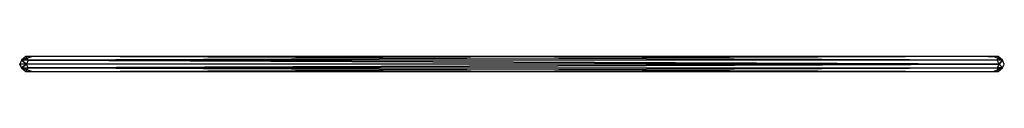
# Model space of a CAD drawing. Extents: x 0 to 1, y -0.02 to 0.
import ezdxf

# ---------------------------------------------------------------- set-up
doc = ezdxf.new("R2010")
doc.units = 0
doc.layers.add('L0_R_CKWAND_6823_0___REPLACEMTF', color=7, linetype='CONTINUOUS')

msp = doc.modelspace()

# ---------------------------------------------------------------- linework, layer by layer
at = {"layer": 'L0_R_CKWAND_6823_0___REPLACEMTF', "color": 8}
for points, invisible_edges in [([(0.001803, -0.003896, 0.233993), (0.013013, 0, 0.229636), (0.006156, 0, 0.229636), (0.001803, -0.003896, 0.233993)], 13), ([(0.013013, 0, 0.229636), (0.001803, -0.003896, 0.233993), (0.008721, -0.003896, 0.233993), (0.013013, 0, 0.229636)], 14), ([(0.001803, -0.003896, 0.008794), (0.006156, 0, 0.006162), (0.001803, -0.003896, 0.001805), (0.001803, -0.003896, 0.008794)], 13), ([(0.006156, 0, 0.006162), (0.001803, -0.003896, 0.008794), (0.006156, 0, 0.012889), (0.006156, 0, 0.006162)], 14), ([(0.001803, -0.003896, 0.227164), (0.006156, 0, 0.012889), (0.001803, -0.003896, 0.008794), (0.001803, -0.003896, 0.227164)], 13), ([(0.006156, 0, 0.012889), (0.001803, -0.003896, 0.227164), (0.006156, 0, 0.223063), (0.006156, 0, 0.012889)], 14), ([(0.001803, -0.003896, 0.227164), (0.006156, 0, 0.229636), (0.006156, 0, 0.223063), (0.001803, -0.003896, 0.227164)], 13), ([(0.006156, 0, 0.229636), (0.001803, -0.003896, 0.227164), (0.001803, -0.003896, 0.233993), (0.006156, 0, 0.229636)], 14), ([(0.006156, 0, 0.006162), (0.008721, -0.003896, 0.001805), (0.001803, -0.003896, 0.001805), (0.006156, 0, 0.006162)], 13), ([(0.006156, 0, 0.229636), (0.01794, 0, 0.224634), (0.011152, 0, 0.224634), (0.006156, 0, 0.229636)], 13), ([(0.01794, 0, 0.224634), (0.006156, 0, 0.229636), (0.013013, 0, 0.229636), (0.01794, 0, 0.224634)], 14), ([(0.006156, 0, 0.012889), (0.011152, 0, 0.011164), (0.006156, 0, 0.006162), (0.006156, 0, 0.012889)], 13), ([(0.011152, 0, 0.011164), (0.006156, 0, 0.012889), (0.011152, 0, 0.01759), (0.011152, 0, 0.011164)], 14), ([(0.006156, 0, 0.223063), (0.011152, 0, 0.01759), (0.006156, 0, 0.012889), (0.006156, 0, 0.223063)], 13), ([(0.011152, 0, 0.01759), (0.006156, 0, 0.223063), (0.011152, 0, 0.218355), (0.011152, 0, 0.01759)], 14), ([(0.006156, 0, 0.223063), (0.011152, 0, 0.224634), (0.011152, 0, 0.218355), (0.006156, 0, 0.223063)], 13), ([(0.011152, 0, 0.224634), (0.006156, 0, 0.223063), (0.006156, 0, 0.229636), (0.011152, 0, 0.224634)], 14), ([(0.011152, 0, 0.011164), (0.013013, 0, 0.006162), (0.006156, 0, 0.006162), (0.011152, 0, 0.011164)], 13), ([(0.008721, -0.003896, 0.001805), (0.006156, 0, 0.006162), (0.013013, 0, 0.006162), (0.008721, -0.003896, 0.001805)], 14), ([(0.013013, 0, 0.006162), (0.9947, -0.003896, 0.001805), (0.008721, -0.003896, 0.001805), (0.013013, 0, 0.006162)], 13), ([(0.008721, -0.003896, 0.233993), (0.990394, 0, 0.229636), (0.013013, 0, 0.229636), (0.008721, -0.003896, 0.233993)], 13), ([(0.990394, 0, 0.229636), (0.008721, -0.003896, 0.233993), (0.9947, -0.003896, 0.233993), (0.990394, 0, 0.229636)], 14), ([(0.011152, 0, 0.224634), (0.01794, 0, 0.218355), (0.011152, 0, 0.218355), (0.011152, 0, 0.224634)], 13), ([(0.01794, 0, 0.218355), (0.011152, 0, 0.224634), (0.01794, 0, 0.224634), (0.01794, 0, 0.218355)], 14), ([(0.011152, 0, 0.218355), (0.01794, 0, 0.01759), (0.011152, 0, 0.01759), (0.011152, 0, 0.218355)], 13), ([(0.01794, 0, 0.01759), (0.011152, 0, 0.218355), (0.01794, 0, 0.218355), (0.01794, 0, 0.01759)], 14), ([(0.011152, 0, 0.01759), (0.01794, 0, 0.011164), (0.011152, 0, 0.011164), (0.011152, 0, 0.01759)], 13), ([(0.01794, 0, 0.011164), (0.011152, 0, 0.01759), (0.01794, 0, 0.01759), (0.01794, 0, 0.011164)], 14), ([(0.013013, 0, 0.006162), (0.011152, 0, 0.011164), (0.01794, 0, 0.011164), (0.013013, 0, 0.006162)], 14), ([(0.9947, -0.003896, 0.001805), (0.013013, 0, 0.006162), (0.990394, 0, 0.006162), (0.9947, -0.003896, 0.001805)], 14), ([(0.013013, 0, 0.006162), (0.985451, 0, 0.011164), (0.990394, 0, 0.006162), (0.013013, 0, 0.006162)], 13), ([(0.985451, 0, 0.011164), (0.013013, 0, 0.006162), (0.01794, 0, 0.011164), (0.985451, 0, 0.011164)], 14), ([(0.013013, 0, 0.229636), (0.985451, 0, 0.224634), (0.01794, 0, 0.224634), (0.013013, 0, 0.229636)], 13), ([(0.985451, 0, 0.224634), (0.013013, 0, 0.229636), (0.990394, 0, 0.229636), (0.985451, 0, 0.224634)], 14), ([(0.01794, 0, 0.224634), (0.985451, 0, 0.218355), (0.01794, 0, 0.218355), (0.01794, 0, 0.224634)], 13), ([(0.985451, 0, 0.218355), (0.01794, 0, 0.224634), (0.985451, 0, 0.224634), (0.985451, 0, 0.218355)], 14), ([(0.01794, 0, 0.011164), (0.985451, 0, 0.01759), (0.985451, 0, 0.011164), (0.01794, 0, 0.011164)], 13), ([(0.985451, 0, 0.01759), (0.01794, 0, 0.011164), (0.01794, 0, 0.01759), (0.985451, 0, 0.01759)], 14), ([(0.01794, 0, 0.01759), (0.985451, 0, 0.218355), (0.985451, 0, 0.01759), (0.01794, 0, 0.01759)], 13), ([(0.985451, 0, 0.218355), (0.01794, 0, 0.01759), (0.01794, 0, 0.218355), (0.985451, 0, 0.218355)], 14), ([(0.985451, 0, 0.011164), (0.995679, 0, 0.006162), (0.990394, 0, 0.006162), (0.985451, 0, 0.011164)], 13), ([(0.995679, 0, 0.006162), (0.985451, 0, 0.011164), (0.990682, 0, 0.011164), (0.995679, 0, 0.006162)], 14), ([(0.985451, 0, 0.224634), (0.990682, 0, 0.218355), (0.985451, 0, 0.218355), (0.985451, 0, 0.224634)], 13), ([(0.990682, 0, 0.218355), (0.985451, 0, 0.224634), (0.990682, 0, 0.224634), (0.990682, 0, 0.218355)], 14), ([(0.990394, 0, 0.229636), (0.990682, 0, 0.224634), (0.985451, 0, 0.224634), (0.990394, 0, 0.229636)], 13), ([(0.985451, 0, 0.218355), (0.990682, 0, 0.01759), (0.985451, 0, 0.01759), (0.985451, 0, 0.218355)], 13), ([(0.990682, 0, 0.01759), (0.985451, 0, 0.218355), (0.990682, 0, 0.218355), (0.990682, 0, 0.01759)], 14), ([(0.985451, 0, 0.01759), (0.990682, 0, 0.011164), (0.985451, 0, 0.011164), (0.985451, 0, 0.01759)], 13), ([(0.990682, 0, 0.011164), (0.985451, 0, 0.01759), (0.990682, 0, 0.01759), (0.990682, 0, 0.011164)], 14), ([(0.990394, 0, 0.006162), (1.000031, -0.003896, 0.001805), (0.9947, -0.003896, 0.001805), (0.990394, 0, 0.006162)], 13), ([(1.000031, -0.003896, 0.001805), (0.990394, 0, 0.006162), (0.995679, 0, 0.006162), (1.000031, -0.003896, 0.001805)], 14), ([(0.9947, -0.003896, 0.233993), (0.995679, 0, 0.229636), (0.990394, 0, 0.229636), (0.9947, -0.003896, 0.233993)], 13), ([(0.990682, 0, 0.224634), (0.990394, 0, 0.229636), (0.995679, 0, 0.229636), (0.990682, 0, 0.224634)], 14), ([(0.990682, 0, 0.224634), (0.995679, 0, 0.223063), (0.990682, 0, 0.218355), (0.990682, 0, 0.224634)], 13), ([(0.995679, 0, 0.223063), (0.990682, 0, 0.224634), (0.995679, 0, 0.229636), (0.995679, 0, 0.223063)], 14), ([(0.990682, 0, 0.01759), (0.995679, 0, 0.223063), (0.995679, 0, 0.012889), (0.990682, 0, 0.01759)], 13), ([(0.995679, 0, 0.223063), (0.990682, 0, 0.01759), (0.990682, 0, 0.218355), (0.995679, 0, 0.223063)], 14), ([(0.990682, 0, 0.011164), (0.995679, 0, 0.012889), (0.995679, 0, 0.006162), (0.990682, 0, 0.011164)], 13), ([(0.995679, 0, 0.012889), (0.990682, 0, 0.011164), (0.990682, 0, 0.01759), (0.995679, 0, 0.012889)], 14), ([(0.995679, 0, 0.229636), (0.9947, -0.003896, 0.233993), (1.000031, -0.003896, 0.233993), (0.995679, 0, 0.229636)], 14), ([(0.995679, 0, 0.229636), (1.000031, -0.003896, 0.227164), (0.995679, 0, 0.223063), (0.995679, 0, 0.229636)], 13), ([(1.000031, -0.003896, 0.227164), (0.995679, 0, 0.229636), (1.000031, -0.003896, 0.233993), (1.000031, -0.003896, 0.227164)], 14), ([(0.995679, 0, 0.012889), (1.000031, -0.003896, 0.227164), (1.000031, -0.003896, 0.008794), (0.995679, 0, 0.012889)], 13), ([(1.000031, -0.003896, 0.227164), (0.995679, 0, 0.012889), (0.995679, 0, 0.223063), (1.000031, -0.003896, 0.227164)], 14), ([(0.995679, 0, 0.006162), (1.000031, -0.003896, 0.008794), (1.000031, -0.003896, 0.001805), (0.995679, 0, 0.006162)], 13), ([(1.000031, -0.003896, 0.008794), (0.995679, 0, 0.006162), (0.995679, 0, 0.012889), (1.000031, -0.003896, 0.008794)], 14), ([(0.006943, -0.007792, 0.235798), (0.001803, -0.003896, 0.233993), (0, -0.007792, 0.235798), (0.006943, -0.007792, 0.235798)], 13), ([(0, -0.007792, 0.007097), (0.001803, -0.003896, 0.001805), (0, -0.007792), (0, -0.007792, 0.007097)], 13), ([(0.001803, -0.003896, 0.001805), (0, -0.007792, 0.007097), (0.001803, -0.003896, 0.008794), (0.001803, -0.003896, 0.001805)], 14), ([(0, -0.007792, 0.235798), (0.001803, -0.003896, 0.227164), (0, -0.007792, 0.228863), (0, -0.007792, 0.235798)], 13), ([(0.001803, -0.003896, 0.227164), (0, -0.007792, 0.235798), (0.001803, -0.003896, 0.233993), (0.001803, -0.003896, 0.227164)], 14), ([(0, -0.007792, 0.228863), (0.001803, -0.003896, 0.008794), (0, -0.007792, 0.007097), (0, -0.007792, 0.228863)], 13), ([(0.001803, -0.003896, 0.008794), (0, -0.007792, 0.228863), (0.001803, -0.003896, 0.227164), (0.001803, -0.003896, 0.008794)], 14), ([(0.001803, -0.003896, 0.001805), (0.006943, -0.007792), (0, -0.007792), (0.001803, -0.003896, 0.001805)], 13), ([(0.001803, -0.011687, 0.233993), (0.006943, -0.007792, 0.235798), (0, -0.007792, 0.235798), (0.001803, -0.011687, 0.233993)], 13), ([(0.001803, -0.011687, 0.008794), (0, -0.007792), (0.001803, -0.011687, 0.001805), (0.001803, -0.011687, 0.008794)], 13), ([(0, -0.007792), (0.001803, -0.011687, 0.008794), (0, -0.007792, 0.007097), (0, -0.007792)], 14), ([(0.001803, -0.011687, 0.233993), (0, -0.007792, 0.228863), (0.001803, -0.011687, 0.227164), (0.001803, -0.011687, 0.233993)], 13), ([(0, -0.007792, 0.228863), (0.001803, -0.011687, 0.233993), (0, -0.007792, 0.235798), (0, -0.007792, 0.228863)], 14), ([(0.001803, -0.011687, 0.227164), (0, -0.007792, 0.007097), (0.001803, -0.011687, 0.008794), (0.001803, -0.011687, 0.227164)], 13), ([(0, -0.007792, 0.007097), (0.001803, -0.011687, 0.227164), (0, -0.007792, 0.228863), (0, -0.007792, 0.007097)], 14), ([(0.006943, -0.007792), (0.001803, -0.011687, 0.001805), (0, -0.007792), (0.006943, -0.007792)], 13), ([(0.001803, -0.003896, 0.233993), (0.006943, -0.007792, 0.235798), (0.008721, -0.003896, 0.233993), (0.001803, -0.003896, 0.233993)], 14), ([(0.006943, -0.007792), (0.001803, -0.003896, 0.001805), (0.008721, -0.003896, 0.001805), (0.006943, -0.007792)], 14), ([(0.006943, -0.007792, 0.235798), (0.001803, -0.011687, 0.233993), (0.008721, -0.011687, 0.233993), (0.006943, -0.007792, 0.235798)], 14), ([(0.001803, -0.011687, 0.001805), (0.006943, -0.007792), (0.008721, -0.011687, 0.001805), (0.001803, -0.011687, 0.001805)], 14), ([(0.008721, -0.003896, 0.001805), (0.996484, -0.007792), (0.006943, -0.007792), (0.008721, -0.003896, 0.001805)], 13), ([(0.996484, -0.007792, 0.235798), (0.008721, -0.003896, 0.233993), (0.006943, -0.007792, 0.235798), (0.996484, -0.007792, 0.235798)], 13), ([(0.996484, -0.007792), (0.008721, -0.011687, 0.001805), (0.006943, -0.007792), (0.996484, -0.007792)], 13), ([(0.008721, -0.011687, 0.233993), (0.996484, -0.007792, 0.235798), (0.006943, -0.007792, 0.235798), (0.008721, -0.011687, 0.233993)], 13), ([(0.996484, -0.007792), (0.008721, -0.003896, 0.001805), (0.9947, -0.003896, 0.001805), (0.996484, -0.007792)], 14), ([(0.008721, -0.003896, 0.233993), (0.996484, -0.007792, 0.235798), (0.9947, -0.003896, 0.233993), (0.008721, -0.003896, 0.233993)], 14), ([(0.008721, -0.011687, 0.001805), (0.996484, -0.007792), (0.9947, -0.011687, 0.001805), (0.008721, -0.011687, 0.001805)], 14), ([(0.996484, -0.007792, 0.235798), (0.008721, -0.011687, 0.233993), (0.9947, -0.011687, 0.233993), (0.996484, -0.007792, 0.235798)], 14), ([(1.000031, -0.003896, 0.001805), (0.996484, -0.007792), (0.9947, -0.003896, 0.001805), (1.000031, -0.003896, 0.001805)], 13), ([(0.996484, -0.007792, 0.235798), (1.000031, -0.003896, 0.233993), (0.9947, -0.003896, 0.233993), (0.996484, -0.007792, 0.235798)], 13), ([(0.996484, -0.007792), (1.000031, -0.011687, 0.001805), (0.9947, -0.011687, 0.001805), (0.996484, -0.007792)], 13), ([(1.000031, -0.011687, 0.233993), (0.996484, -0.007792, 0.235798), (0.9947, -0.011687, 0.233993), (1.000031, -0.011687, 0.233993)], 13), ([(0.996484, -0.007792), (1.000031, -0.003896, 0.001805), (1.001834, -0.007792), (0.996484, -0.007792)], 14), ([(1.000031, -0.003896, 0.233993), (0.996484, -0.007792, 0.235798), (1.001834, -0.007792, 0.235798), (1.000031, -0.003896, 0.233993)], 14), ([(1.000031, -0.011687, 0.001805), (0.996484, -0.007792), (1.001834, -0.007792), (1.000031, -0.011687, 0.001805)], 14), ([(0.996484, -0.007792, 0.235798), (1.000031, -0.011687, 0.233993), (1.001834, -0.007792, 0.235798), (0.996484, -0.007792, 0.235798)], 14), ([(1.000031, -0.003896, 0.227164), (1.001834, -0.007792, 0.235798), (1.001834, -0.007792, 0.228863), (1.000031, -0.003896, 0.227164)], 13), ([(1.001834, -0.007792, 0.235798), (1.000031, -0.003896, 0.227164), (1.000031, -0.003896, 0.233993), (1.001834, -0.007792, 0.235798)], 14), ([(1.000031, -0.003896, 0.008794), (1.001834, -0.007792, 0.228863), (1.001834, -0.007792, 0.007097), (1.000031, -0.003896, 0.008794)], 13), ([(1.001834, -0.007792, 0.228863), (1.000031, -0.003896, 0.008794), (1.000031, -0.003896, 0.227164), (1.001834, -0.007792, 0.228863)], 14), ([(1.000031, -0.003896, 0.001805), (1.001834, -0.007792, 0.007097), (1.001834, -0.007792), (1.000031, -0.003896, 0.001805)], 13), ([(1.001834, -0.007792, 0.007097), (1.000031, -0.003896, 0.001805), (1.000031, -0.003896, 0.008794), (1.001834, -0.007792, 0.007097)], 14), ([(1.001834, -0.007792, 0.228863), (1.000031, -0.011687, 0.233993), (1.000031, -0.011687, 0.227164), (1.001834, -0.007792, 0.228863)], 13), ([(1.000031, -0.011687, 0.233993), (1.001834, -0.007792, 0.228863), (1.001834, -0.007792, 0.235798), (1.000031, -0.011687, 0.233993)], 14), ([(1.001834, -0.007792, 0.007097), (1.000031, -0.011687, 0.227164), (1.000031, -0.011687, 0.008794), (1.001834, -0.007792, 0.007097)], 13), ([(1.000031, -0.011687, 0.227164), (1.001834, -0.007792, 0.007097), (1.001834, -0.007792, 0.228863), (1.000031, -0.011687, 0.227164)], 14), ([(1.001834, -0.007792), (1.000031, -0.011687, 0.008794), (1.000031, -0.011687, 0.001805), (1.001834, -0.007792)], 13), ([(1.000031, -0.011687, 0.008794), (1.001834, -0.007792), (1.001834, -0.007792, 0.007097), (1.000031, -0.011687, 0.008794)], 14), ([(0.006156, -0.015583, 0.229636), (0.008721, -0.011687, 0.233993), (0.001803, -0.011687, 0.233993), (0.006156, -0.015583, 0.229636)], 14), ([(0.006156, -0.015583, 0.006162), (0.001803, -0.011687, 0.008794), (0.001803, -0.011687, 0.001805), (0.006156, -0.015583, 0.006162)], 13), ([(0.001803, -0.011687, 0.008794), (0.006156, -0.015583, 0.006162), (0.006156, -0.015583, 0.012889), (0.001803, -0.011687, 0.008794)], 14), ([(0.013013, -0.015583, 0.006162), (0.001803, -0.011687, 0.001805), (0.008721, -0.011687, 0.001805), (0.013013, -0.015583, 0.006162)], 13), ([(0.001803, -0.011687, 0.001805), (0.013013, -0.015583, 0.006162), (0.006156, -0.015583, 0.006162), (0.001803, -0.011687, 0.001805)], 14), ([(0.006156, -0.015583, 0.229636), (0.001803, -0.011687, 0.227164), (0.006156, -0.015583, 0.223063), (0.006156, -0.015583, 0.229636)], 13), ([(0.001803, -0.011687, 0.227164), (0.006156, -0.015583, 0.229636), (0.001803, -0.011687, 0.233993), (0.001803, -0.011687, 0.227164)], 14), ([(0.006156, -0.015583, 0.012889), (0.001803, -0.011687, 0.227164), (0.001803, -0.011687, 0.008794), (0.006156, -0.015583, 0.012889)], 13), ([(0.001803, -0.011687, 0.227164), (0.006156, -0.015583, 0.012889), (0.006156, -0.015583, 0.223063), (0.001803, -0.011687, 0.227164)], 14), ([(0.008721, -0.011687, 0.233993), (0.006156, -0.015583, 0.229636), (0.013013, -0.015583, 0.229636), (0.008721, -0.011687, 0.233993)], 13), ([(0.01718, -0.015583, 0.010393), (0.006156, -0.015583, 0.006162), (0.013013, -0.015583, 0.006162), (0.01718, -0.015583, 0.010393)], 13), ([(0.006156, -0.015583, 0.006162), (0.01718, -0.015583, 0.010393), (0.010382, -0.015583, 0.010393), (0.006156, -0.015583, 0.006162)], 14), ([(0.010382, -0.015583, 0.225405), (0.006156, -0.015583, 0.223063), (0.010382, -0.015583, 0.219081), (0.010382, -0.015583, 0.225405)], 13), ([(0.006156, -0.015583, 0.223063), (0.010382, -0.015583, 0.225405), (0.006156, -0.015583, 0.229636), (0.006156, -0.015583, 0.223063)], 14), ([(0.010382, -0.015583, 0.016865), (0.006156, -0.015583, 0.223063), (0.006156, -0.015583, 0.012889), (0.010382, -0.015583, 0.016865)], 13), ([(0.006156, -0.015583, 0.223063), (0.010382, -0.015583, 0.016865), (0.010382, -0.015583, 0.219081), (0.006156, -0.015583, 0.223063)], 14), ([(0.010382, -0.015583, 0.010393), (0.006156, -0.015583, 0.012889), (0.006156, -0.015583, 0.006162), (0.010382, -0.015583, 0.010393)], 13), ([(0.006156, -0.015583, 0.012889), (0.010382, -0.015583, 0.010393), (0.010382, -0.015583, 0.016865), (0.006156, -0.015583, 0.012889)], 14), ([(0.010382, -0.015583, 0.225405), (0.013013, -0.015583, 0.229636), (0.006156, -0.015583, 0.229636), (0.010382, -0.015583, 0.225405)], 14), ([(0.990394, -0.015583, 0.006162), (0.008721, -0.011687, 0.001805), (0.9947, -0.011687, 0.001805), (0.990394, -0.015583, 0.006162)], 13), ([(0.008721, -0.011687, 0.001805), (0.990394, -0.015583, 0.006162), (0.013013, -0.015583, 0.006162), (0.008721, -0.011687, 0.001805)], 14), ([(0.013013, -0.015583, 0.229636), (0.9947, -0.011687, 0.233993), (0.008721, -0.011687, 0.233993), (0.013013, -0.015583, 0.229636)], 14), ([(0.01718, -0.015583, 0.225405), (0.010382, -0.015583, 0.219081), (0.01718, -0.015583, 0.219081), (0.01718, -0.015583, 0.225405)], 13), ([(0.010382, -0.015583, 0.219081), (0.01718, -0.015583, 0.225405), (0.010382, -0.015583, 0.225405), (0.010382, -0.015583, 0.219081)], 14), ([(0.01718, -0.015583, 0.219081), (0.010382, -0.015583, 0.016865), (0.01718, -0.015583, 0.016865), (0.01718, -0.015583, 0.219081)], 13), ([(0.010382, -0.015583, 0.016865), (0.01718, -0.015583, 0.219081), (0.010382, -0.015583, 0.219081), (0.010382, -0.015583, 0.016865)], 14), ([(0.01718, -0.015583, 0.016865), (0.010382, -0.015583, 0.010393), (0.01718, -0.015583, 0.010393), (0.01718, -0.015583, 0.016865)], 13), ([(0.010382, -0.015583, 0.010393), (0.01718, -0.015583, 0.016865), (0.010382, -0.015583, 0.016865), (0.010382, -0.015583, 0.010393)], 14), ([(0.013013, -0.015583, 0.229636), (0.010382, -0.015583, 0.225405), (0.01718, -0.015583, 0.225405), (0.013013, -0.015583, 0.229636)], 13), ([(0.9947, -0.011687, 0.233993), (0.013013, -0.015583, 0.229636), (0.990394, -0.015583, 0.229636), (0.9947, -0.011687, 0.233993)], 13), ([(0.01718, -0.015583, 0.225405), (0.990394, -0.015583, 0.229636), (0.013013, -0.015583, 0.229636), (0.01718, -0.015583, 0.225405)], 14), ([(0.986213, -0.015583, 0.010393), (0.013013, -0.015583, 0.006162), (0.990394, -0.015583, 0.006162), (0.986213, -0.015583, 0.010393)], 13), ([(0.013013, -0.015583, 0.006162), (0.986213, -0.015583, 0.010393), (0.01718, -0.015583, 0.010393), (0.013013, -0.015583, 0.006162)], 14), ([(0.990394, -0.015583, 0.229636), (0.01718, -0.015583, 0.225405), (0.986213, -0.015583, 0.225405), (0.990394, -0.015583, 0.229636)], 13), ([(0.986213, -0.015583, 0.219081), (0.01718, -0.015583, 0.016865), (0.986213, -0.015583, 0.016865), (0.986213, -0.015583, 0.219081)], 13), ([(0.01718, -0.015583, 0.016865), (0.986213, -0.015583, 0.219081), (0.01718, -0.015583, 0.219081), (0.01718, -0.015583, 0.016865)], 14), ([(0.986213, -0.015583, 0.016865), (0.01718, -0.015583, 0.010393), (0.986213, -0.015583, 0.010393), (0.986213, -0.015583, 0.016865)], 13), ([(0.01718, -0.015583, 0.010393), (0.986213, -0.015583, 0.016865), (0.01718, -0.015583, 0.016865), (0.01718, -0.015583, 0.010393)], 14), ([(0.986213, -0.015583, 0.225405), (0.01718, -0.015583, 0.219081), (0.986213, -0.015583, 0.219081), (0.986213, -0.015583, 0.225405)], 13), ([(0.01718, -0.015583, 0.219081), (0.986213, -0.015583, 0.225405), (0.01718, -0.015583, 0.225405), (0.01718, -0.015583, 0.219081)], 14), ([(0.995679, -0.015583, 0.229636), (0.986213, -0.015583, 0.225405), (0.991453, -0.015583, 0.225405), (0.995679, -0.015583, 0.229636)], 13), ([(0.986213, -0.015583, 0.225405), (0.995679, -0.015583, 0.229636), (0.990394, -0.015583, 0.229636), (0.986213, -0.015583, 0.225405)], 14), ([(0.991453, -0.015583, 0.225405), (0.986213, -0.015583, 0.219081), (0.991453, -0.015583, 0.219081), (0.991453, -0.015583, 0.225405)], 13), ([(0.986213, -0.015583, 0.219081), (0.991453, -0.015583, 0.225405), (0.986213, -0.015583, 0.225405), (0.986213, -0.015583, 0.219081)], 14), ([(0.990394, -0.015583, 0.006162), (0.991453, -0.015583, 0.010393), (0.986213, -0.015583, 0.010393), (0.990394, -0.015583, 0.006162)], 14), ([(0.991453, -0.015583, 0.219081), (0.986213, -0.015583, 0.016865), (0.991453, -0.015583, 0.016865), (0.991453, -0.015583, 0.219081)], 13), ([(0.986213, -0.015583, 0.016865), (0.991453, -0.015583, 0.219081), (0.986213, -0.015583, 0.219081), (0.986213, -0.015583, 0.016865)], 14), ([(0.991453, -0.015583, 0.016865), (0.986213, -0.015583, 0.010393), (0.991453, -0.015583, 0.010393), (0.991453, -0.015583, 0.016865)], 13), ([(0.986213, -0.015583, 0.010393), (0.991453, -0.015583, 0.016865), (0.986213, -0.015583, 0.016865), (0.986213, -0.015583, 0.010393)], 14), ([(0.9947, -0.011687, 0.001805), (0.995679, -0.015583, 0.006162), (0.990394, -0.015583, 0.006162), (0.9947, -0.011687, 0.001805)], 14), ([(1.000031, -0.011687, 0.233993), (0.990394, -0.015583, 0.229636), (0.995679, -0.015583, 0.229636), (1.000031, -0.011687, 0.233993)], 13), ([(0.990394, -0.015583, 0.229636), (1.000031, -0.011687, 0.233993), (0.9947, -0.011687, 0.233993), (0.990394, -0.015583, 0.229636)], 14), ([(0.991453, -0.015583, 0.010393), (0.990394, -0.015583, 0.006162), (0.995679, -0.015583, 0.006162), (0.991453, -0.015583, 0.010393)], 13), ([(0.995679, -0.015583, 0.012889), (0.991453, -0.015583, 0.010393), (0.995679, -0.015583, 0.006162), (0.995679, -0.015583, 0.012889)], 13), ([(0.991453, -0.015583, 0.010393), (0.995679, -0.015583, 0.012889), (0.991453, -0.015583, 0.016865), (0.991453, -0.015583, 0.010393)], 14), ([(0.995679, -0.015583, 0.223063), (0.991453, -0.015583, 0.225405), (0.991453, -0.015583, 0.219081), (0.995679, -0.015583, 0.223063)], 13), ([(0.991453, -0.015583, 0.225405), (0.995679, -0.015583, 0.223063), (0.995679, -0.015583, 0.229636), (0.991453, -0.015583, 0.225405)], 14), ([(0.995679, -0.015583, 0.223063), (0.991453, -0.015583, 0.016865), (0.995679, -0.015583, 0.012889), (0.995679, -0.015583, 0.223063)], 13), ([(0.991453, -0.015583, 0.016865), (0.995679, -0.015583, 0.223063), (0.991453, -0.015583, 0.219081), (0.991453, -0.015583, 0.016865)], 14), ([(0.995679, -0.015583, 0.006162), (0.9947, -0.011687, 0.001805), (1.000031, -0.011687, 0.001805), (0.995679, -0.015583, 0.006162)], 13), ([(1.000031, -0.011687, 0.227164), (0.995679, -0.015583, 0.229636), (0.995679, -0.015583, 0.223063), (1.000031, -0.011687, 0.227164)], 13), ([(0.995679, -0.015583, 0.229636), (1.000031, -0.011687, 0.227164), (1.000031, -0.011687, 0.233993), (0.995679, -0.015583, 0.229636)], 14), ([(1.000031, -0.011687, 0.008794), (0.995679, -0.015583, 0.006162), (1.000031, -0.011687, 0.001805), (1.000031, -0.011687, 0.008794)], 13), ([(0.995679, -0.015583, 0.006162), (1.000031, -0.011687, 0.008794), (0.995679, -0.015583, 0.012889), (0.995679, -0.015583, 0.006162)], 14), ([(1.000031, -0.011687, 0.227164), (0.995679, -0.015583, 0.012889), (1.000031, -0.011687, 0.008794), (1.000031, -0.011687, 0.227164)], 13), ([(0.995679, -0.015583, 0.012889), (1.000031, -0.011687, 0.227164), (0.995679, -0.015583, 0.223063), (0.995679, -0.015583, 0.012889)], 14)]:
    msp.add_3dface(points, dxfattribs=dict(at, invisible_edges=invisible_edges))

doc.saveas('drawing.dxf')
